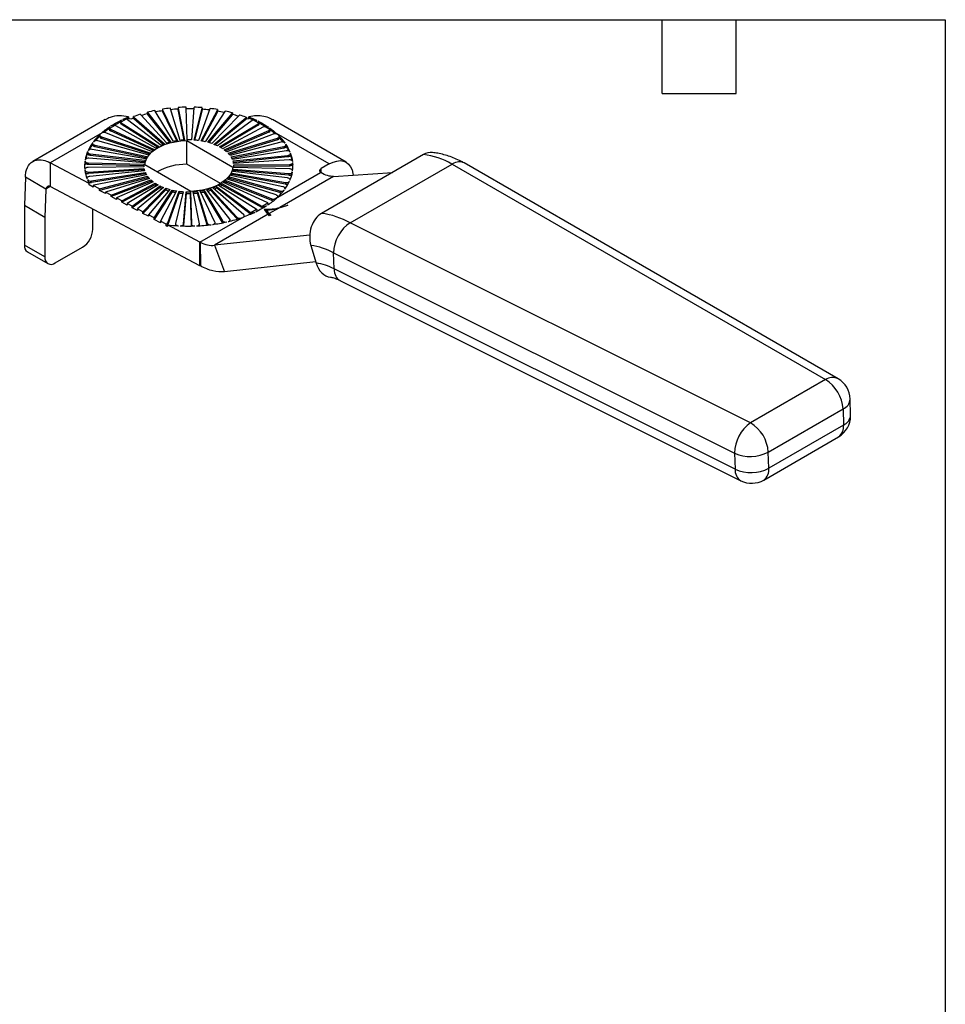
# Model space of a CAD drawing. Header units: inches. Extents: x 0.2 to 10.8, y 0.2 to 8.2.
# Tile 3 of 3: x 7 to 10.8, y 4.2 to 8.2. Entities that reach past the tile are written whole.
import ezdxf

# ---------------------------------------------------------------- set-up
doc = ezdxf.new("R2010")
doc.units = ezdxf.units.IN
doc.header["$MEASUREMENT"] = 0
doc.linetypes.add('SLD-Solid', pattern=[0])
doc.layers.add('TEXT', color=140, linetype='SLD-Solid', lineweight=25)

msp = doc.modelspace()

# ---------------------------------------------------------------- linework, layer by layer
for p, q in [((7.5695, 7.8864), (7.5695, 7.88)), ((7.57, 7.8843), (7.6305, 7.7583)), ((7.57, 7.8843), (7.57, 7.8779)), ((7.6413, 7.7597), (7.6019, 7.8885)), ((7.6331, 7.892), (7.6331, 7.8856)), ((7.6332, 7.8911), (7.6588, 7.7612)), ((7.6332, 7.8911), (7.6332, 7.8847)), ((7.6576, 7.7611), (7.6332, 7.8847)), ((7.6698, 7.7616), (7.6659, 7.8923)), ((7.6974, 7.8921), (7.6875, 7.7615)), ((7.6985, 7.7609), (7.73, 7.8904)), ((7.73, 7.8839), (7.7001, 7.7608)), ((7.7611, 7.8873), (7.716, 7.7592)), ((7.7267, 7.7576), (7.7929, 7.8826)), ((7.73, 7.8904), (7.73, 7.8839)), ((7.7302, 7.885), (7.7302, 7.8914)), ((7.7929, 7.8826), (7.7929, 7.8762)), ((7.7935, 7.8849), (7.7935, 7.8784)), ((7.3364, 7.8439), (7.0427, 7.6744)), ((7.4212, 7.8463), (7.3996, 7.8338)), ((7.5635, 7.7393), (7.4272, 7.8437)), ((7.4356, 7.8481), (7.445, 7.8474)), ((7.4513, 7.8498), (7.4513, 7.8562)), ((7.453, 7.8542), (7.578, 7.7452)), ((7.453, 7.8542), (7.453, 7.8478)), ((7.5728, 7.7432), (7.453, 7.8478)), ((7.5875, 7.7484), (7.4811, 7.8639)), ((7.5084, 7.8676), (7.5084, 7.8741)), ((7.5094, 7.8719), (7.6033, 7.7529)), ((7.5094, 7.8719), (7.5094, 7.8655)), ((7.5991, 7.7519), (7.5094, 7.8655)), ((7.6136, 7.7553), (7.5399, 7.8789)), ((7.6276, 7.7579), (7.57, 7.8779)), ((7.7929, 7.8762), (7.7298, 7.7571)), ((7.8228, 7.8768), (7.7434, 7.7543)), ((7.7536, 7.7518), (7.8529, 7.8693)), ((7.8529, 7.8629), (7.758, 7.7506)), ((7.8808, 7.8608), (7.7693, 7.747)), ((7.7786, 7.7436), (7.9085, 7.8507)), ((7.9085, 7.8443), (7.7838, 7.7415)), ((7.8529, 7.8693), (7.8529, 7.8629)), ((7.854, 7.8715), (7.854, 7.865)), ((7.9076, 7.8538), (7.9108, 7.8541)), ((7.9085, 7.8507), (7.9085, 7.8443)), ((7.9108, 7.8541), (7.9108, 7.8476)), ((7.9108, 7.8476), (7.917, 7.8481)), ((7.9607, 7.8293), (7.9386, 7.842)), ((8.3159, 7.6709), (8.0162, 7.8439)), ((7.3528, 7.8107), (7.3528, 7.8043)), ((7.3761, 7.8202), (7.354, 7.8075)), ((7.3578, 7.8046), (7.5351, 7.7233)), ((7.3578, 7.8046), (7.3578, 7.7982)), ((7.5423, 7.7281), (7.3794, 7.8189)), ((7.3985, 7.8368), (7.3985, 7.8304)), ((7.402, 7.8316), (7.555, 7.7352)), ((7.402, 7.8316), (7.402, 7.8251)), ((7.5495, 7.7322), (7.402, 7.8251)), ((7.9338, 7.8398), (7.7928, 7.7375)), ((7.8011, 7.7333), (7.9584, 7.8274)), ((7.9584, 7.8209), (7.8066, 7.7302)), ((7.9804, 7.8143), (7.8134, 7.726)), ((7.9584, 7.8274), (7.9584, 7.8209)), ((7.9621, 7.8263), (7.9621, 7.8327)), ((8.0058, 7.8033), (7.9842, 7.8157)), ((8.0067, 7.7995), (8.0067, 7.806)), ((7.3244, 7.7903), (7.1134, 7.6685)), ((7.3147, 7.7808), (7.3147, 7.7744)), ((7.3215, 7.7741), (7.5186, 7.7097)), ((7.3215, 7.7741), (7.3215, 7.7676)), ((7.5139, 7.7048), (7.3215, 7.7676)), ((7.5245, 7.7151), (7.339, 7.7901)), ((7.5297, 7.7193), (7.3578, 7.7982)), ((7.8205, 7.7211), (8.0014, 7.7998)), ((8.0014, 7.7934), (7.8258, 7.717)), ((8.0196, 7.7849), (7.8307, 7.7128)), ((7.8364, 7.7073), (8.0363, 7.7687)), ((8.0363, 7.7622), (7.8409, 7.7022)), ((8.0014, 7.7998), (8.0014, 7.7934)), ((8.247, 7.664), (8.0328, 7.7877)), ((8.0363, 7.7687), (8.0363, 7.7622)), ((8.0434, 7.7691), (8.0434, 7.7755)), ((7.5003, 7.6851), (7.2837, 7.7233)), ((7.2852, 7.7478), (7.2852, 7.7414)), ((7.2939, 7.7406), (7.506, 7.6948)), ((7.2939, 7.7406), (7.2939, 7.7341)), ((7.5024, 7.6891), (7.2939, 7.7341)), ((7.5103, 7.7006), (7.3068, 7.7579)), ((7.6685, 7.7593), (7.8552, 7.6515)), ((7.6685, 7.6629), (7.6685, 7.7593)), ((8.0503, 7.7523), (7.8442, 7.6981)), ((7.8483, 7.6922), (8.0624, 7.7348)), ((8.0624, 7.7283), (7.8516, 7.6864)), ((8.0624, 7.7348), (8.0624, 7.7283)), ((8.0714, 7.7356), (8.0714, 7.7421)), ((7.2649, 7.7126), (7.2649, 7.7061)), ((7.4946, 7.6688), (7.2703, 7.687)), ((7.2756, 7.705), (7.4976, 7.6789)), ((7.2756, 7.705), (7.2756, 7.6986)), ((7.4955, 7.6727), (7.2756, 7.6986)), ((8.0718, 7.7174), (7.8535, 7.6824)), ((7.856, 7.6762), (8.079, 7.6989)), ((8.079, 7.6925), (7.8577, 7.67)), ((8.0835, 7.6809), (7.8585, 7.6661)), ((8.079, 7.6989), (8.079, 7.6925)), ((8.0901, 7.7001), (8.0901, 7.7065)), ((8.6293, 7.7019), (8.2156, 7.463)), ((7.2713, 7.585), (7.1134, 7.6685)), ((7.1134, 7.6685), (7.1134, 7.5721)), ((7.2537, 7.6423), (7.2537, 7.642)), ((7.2545, 7.6759), (7.2545, 7.6695)), ((7.4933, 7.6523), (7.2669, 7.65)), ((7.2673, 7.6682), (7.4936, 7.6625)), ((7.2673, 7.6682), (7.2673, 7.6618)), ((7.4932, 7.6561), (7.2673, 7.6618)), ((7.269, 7.6311), (7.494, 7.6459)), ((7.4932, 7.656), (7.4932, 7.6523)), ((7.494, 7.6459), (7.494, 7.6395)), ((7.684, 7.5527), (7.4973, 7.6605)), ((7.805, 7.5841), (7.6685, 7.6629)), ((7.858, 7.6432), (8.0823, 7.625)), ((7.858, 7.6432), (7.858, 7.6367)), ((8.0852, 7.6438), (7.859, 7.6495)), ((7.8592, 7.6597), (8.0857, 7.662)), ((7.8593, 7.6496), (7.8593, 7.656)), ((8.0857, 7.6556), (7.8593, 7.6533)), ((8.0857, 7.662), (8.0857, 7.6556)), ((8.0988, 7.6633), (8.0988, 7.6697)), ((8.247, 7.664), (8.2136, 7.6448)), ((8.2136, 7.6288), (8.2136, 7.6448)), ((8.3319, 7.4246), (8.7457, 7.6635)), ((8.7457, 7.6635), (10.2627, 6.7877)), ((10.3143, 6.7912), (8.7956, 7.668)), ((7.0124, 7.6103), (7.0081, 7.4949)), ((7.096, 7.562), (7.0124, 7.6103)), ((7.2625, 7.6055), (7.2625, 7.6047)), ((7.494, 7.6395), (7.269, 7.6247)), ((7.269, 7.6311), (7.269, 7.6247)), ((7.4966, 7.6358), (7.2736, 7.6131)), ((7.2808, 7.5947), (7.499, 7.6296)), ((7.499, 7.6232), (7.2808, 7.5882)), ((7.5043, 7.6198), (7.2901, 7.5773)), ((7.3136, 7.5627), (7.5084, 7.6139)), ((7.5084, 7.6075), (7.3136, 7.5562)), ((7.5162, 7.6047), (7.3377, 7.5499)), ((7.499, 7.6296), (7.499, 7.6232)), ((7.5084, 7.6139), (7.5084, 7.6075)), ((8.0311, 7.538), (7.834, 7.6023)), ((7.8422, 7.6114), (8.0458, 7.5541)), ((7.8422, 7.6114), (7.8422, 7.605)), ((8.0458, 7.5476), (7.8422, 7.605)), ((8.0587, 7.5715), (7.8466, 7.6172)), ((7.8523, 7.6269), (8.0688, 7.5887)), ((7.8523, 7.6269), (7.8523, 7.6205)), ((8.0688, 7.5823), (7.8523, 7.6205)), ((8.0769, 7.607), (7.855, 7.6331)), ((8.0823, 7.6185), (7.858, 7.6367)), ((8.0385, 7.5296), (8.2119, 7.6298)), ((8.2649, 7.6133), (8.0466, 7.4873)), ((8.0823, 7.625), (8.0823, 7.6185)), ((8.0981, 7.6358), (8.0981, 7.6361)), ((8.2649, 7.6133), (8.5046, 7.6298)), ((7.096, 7.562), (7.0917, 7.4467)), ((7.1134, 7.5721), (7.096, 7.562)), ((7.7218, 7.2504), (7.1134, 7.5721)), ((7.2713, 7.5786), (7.2713, 7.585)), ((7.2874, 7.5701), (7.2713, 7.5786)), ((7.2808, 7.5947), (7.2808, 7.5882)), ((7.3136, 7.5627), (7.2874, 7.5765)), ((7.2874, 7.5765), (7.2874, 7.5701)), ((7.3136, 7.5562), (7.3136, 7.5627)), ((7.3608, 7.5377), (7.5218, 7.5993)), ((7.5218, 7.5928), (7.3608, 7.5313)), ((7.5321, 7.5909), (7.3829, 7.526)), ((7.4043, 7.5147), (7.5391, 7.586)), ((7.5391, 7.5796), (7.4043, 7.5083)), ((7.5515, 7.5787), (7.4256, 7.5034)), ((7.4466, 7.4923), (7.5598, 7.5745)), ((7.5598, 7.5681), (7.4466, 7.4859)), ((7.574, 7.5684), (7.468, 7.481)), ((7.4897, 7.4695), (7.5833, 7.565)), ((7.599, 7.5602), (7.5123, 7.4576)), ((7.5218, 7.5993), (7.5218, 7.5928)), ((7.5391, 7.586), (7.5391, 7.5796)), ((7.5598, 7.5745), (7.5598, 7.5681)), ((7.5833, 7.565), (7.5833, 7.5585)), ((7.7651, 7.5636), (7.8714, 7.4482)), ((7.7651, 7.5636), (7.7651, 7.5572)), ((7.8996, 7.4578), (7.7746, 7.5669)), ((7.789, 7.5728), (7.9253, 7.4683)), ((7.789, 7.5728), (7.789, 7.5663)), ((7.9253, 7.4619), (7.789, 7.5663)), ((7.9505, 7.4804), (7.7975, 7.5768)), ((7.8102, 7.584), (7.9731, 7.4931)), ((7.8102, 7.584), (7.8102, 7.5775)), ((7.9731, 7.4867), (7.8102, 7.5775)), ((7.9947, 7.5074), (7.8175, 7.5888)), ((7.8281, 7.5969), (8.0136, 7.522)), ((7.8281, 7.5969), (7.8281, 7.5905)), ((8.0136, 7.5155), (7.8281, 7.5905)), ((8.0674, 7.5627), (8.0674, 7.5642)), ((8.0688, 7.5887), (8.0688, 7.5823)), ((8.0876, 7.5985), (8.0876, 7.5995)), ((7.3377, 7.5435), (7.3136, 7.5562)), ((7.3608, 7.5377), (7.3377, 7.5499)), ((7.3377, 7.5499), (7.3377, 7.5435)), ((7.3608, 7.5313), (7.3608, 7.5377)), ((7.3829, 7.5196), (7.3608, 7.5313)), ((7.4043, 7.5147), (7.3829, 7.526)), ((7.3829, 7.526), (7.3829, 7.5196)), ((7.5833, 7.5585), (7.4897, 7.4631)), ((7.5361, 7.445), (7.6091, 7.5577)), ((7.6091, 7.5513), (7.5361, 7.4386)), ((7.6259, 7.5544), (7.561, 7.4318)), ((7.5914, 7.4247), (7.6366, 7.5528)), ((7.6366, 7.5464), (7.5914, 7.4183)), ((7.6091, 7.5577), (7.6091, 7.5513)), ((7.654, 7.5511), (7.6225, 7.4216)), ((7.6366, 7.5528), (7.6366, 7.5464)), ((7.6551, 7.4199), (7.665, 7.5505)), ((7.665, 7.5441), (7.6551, 7.4135)), ((7.665, 7.5505), (7.665, 7.5441)), ((7.6827, 7.5504), (7.6867, 7.4197)), ((7.6827, 7.5504), (7.6827, 7.544)), ((7.6867, 7.4132), (7.6827, 7.544)), ((7.7194, 7.4209), (7.6938, 7.5508)), ((7.7113, 7.5523), (7.7506, 7.4235)), ((7.7113, 7.5523), (7.7113, 7.5458)), ((7.7506, 7.4171), (7.7113, 7.5458)), ((7.7826, 7.4277), (7.722, 7.5537)), ((7.739, 7.5567), (7.8127, 7.4331)), ((7.739, 7.5567), (7.739, 7.5503)), ((7.8127, 7.4267), (7.739, 7.5503)), ((7.8431, 7.4401), (7.7492, 7.5591)), ((7.8714, 7.4417), (7.7651, 7.5572)), ((8.0136, 7.522), (8.0136, 7.5155)), ((8.0229, 7.5206), (8.0373, 7.5289)), ((8.0379, 7.529), (8.0379, 7.5312)), ((8.0458, 7.5541), (8.0458, 7.5476)), ((7.0917, 7.4467), (7.0081, 7.4949)), ((7.0081, 7.4949), (7.0081, 7.3342)), ((7.2865, 7.3985), (7.2865, 7.4805)), ((7.4043, 7.5083), (7.4043, 7.5147)), ((7.4256, 7.497), (7.4043, 7.5083)), ((7.4466, 7.4923), (7.4256, 7.5034)), ((7.4256, 7.5034), (7.4256, 7.497)), ((7.4466, 7.4859), (7.4466, 7.4923)), ((7.468, 7.4746), (7.4466, 7.4859)), ((7.4897, 7.4695), (7.468, 7.481)), ((7.468, 7.481), (7.468, 7.4746)), ((7.9731, 7.4931), (7.9731, 7.4867)), ((7.9743, 7.4926), (7.9973, 7.5058)), ((7.9998, 7.4991), (7.9998, 7.5015)), ((8.0418, 7.4845), (8.0032, 7.4622)), ((8.0739, 7.4936), (8.0418, 7.4845)), ((8.0466, 7.4873), (8.0788, 7.4964)), ((8.0788, 7.4964), (8.0739, 7.4936)), ((7.0917, 7.4467), (7.0917, 7.286)), ((7.4897, 7.4631), (7.4897, 7.4695)), ((7.5123, 7.4512), (7.4897, 7.4631)), ((7.5361, 7.445), (7.5123, 7.4576)), ((7.5123, 7.4576), (7.5123, 7.4512)), ((7.5361, 7.4386), (7.5361, 7.445)), ((7.7218, 7.3468), (7.9, 7.4497)), ((7.9984, 7.4594), (7.7802, 7.3335)), ((7.8714, 7.4482), (7.8714, 7.4417)), ((7.9018, 7.4496), (7.9018, 7.4536)), ((7.9253, 7.4683), (7.9253, 7.4619)), ((7.929, 7.4664), (7.9517, 7.4796)), ((7.954, 7.4723), (7.954, 7.4753)), ((7.991, 7.4774), (7.9964, 7.4636)), ((7.9959, 7.4649), (7.9938, 7.4643)), ((8.0064, 7.4547), (7.9964, 7.4636)), ((8.0048, 7.4537), (7.9984, 7.4594)), ((8.0032, 7.4622), (8.0097, 7.4565)), ((8.0097, 7.4565), (8.0048, 7.4537)), ((7.561, 7.4254), (7.5361, 7.4386)), ((7.5845, 7.4194), (7.561, 7.4318)), ((7.561, 7.4318), (7.561, 7.4254)), ((7.5845, 7.413), (7.5845, 7.4194)), ((7.5892, 7.4105), (7.5845, 7.413)), ((7.7218, 7.3468), (7.5892, 7.4169)), ((7.5892, 7.4169), (7.5892, 7.4105)), ((7.5914, 7.4247), (7.5914, 7.4183)), ((7.6224, 7.4206), (7.6224, 7.4141)), ((7.6224, 7.4137), (7.6224, 7.4141)), ((7.6551, 7.4135), (7.6548, 7.412)), ((7.6551, 7.4199), (7.6551, 7.4135)), ((7.6867, 7.4197), (7.6867, 7.4132)), ((7.687, 7.4118), (7.6867, 7.4132)), ((7.7195, 7.4136), (7.7194, 7.413)), ((7.7195, 7.4136), (7.7195, 7.42)), ((7.7506, 7.4235), (7.7506, 7.4171)), ((7.783, 7.4196), (7.783, 7.4256)), ((7.8127, 7.4331), (7.8127, 7.4267)), ((7.8443, 7.4318), (7.8443, 7.4369)), ((9.9587, 6.6123), (8.3319, 7.4246)), ((8.1676, 7.3753), (7.7802, 7.3335)), ((7.0917, 7.286), (7.0081, 7.3342)), ((7.1334, 7.2618), (7.2448, 7.3261)), ((7.7218, 7.2504), (7.7218, 7.3468)), ((7.7228, 7.3463), (7.7235, 7.2495)), ((7.7802, 7.3335), (7.8219, 7.2258)), ((8.1722, 7.3332), (8.1932, 7.2615)), ((7.0204, 7.3071), (7.1039, 7.2589)), ((8.2647, 7.3027), (9.894, 6.4891)), ((8.2666, 7.2373), (8.2647, 7.3027)), ((8.1919, 7.2658), (7.8219, 7.2258)), ((9.896, 6.4237), (8.2666, 7.2373)), ((8.2906, 7.1903), (9.9191, 6.3771)), ((10.2627, 6.7877), (9.9587, 6.6123)), ((10.3654, 6.6435), (10.3635, 6.7089)), ((10.0307, 6.4932), (10.3346, 6.6686)), ((10.3346, 6.6686), (10.3366, 6.6033)), ((10.3366, 6.6033), (10.0327, 6.4278)), ((10.0123, 6.3799), (10.3162, 6.5554)), ((9.894, 6.4891), (9.896, 6.4237)), ((10.0327, 6.4278), (10.0307, 6.4932))]:
    msp.add_line(p, q)
at = {"flags": 128}
for points in [[(7.917, 7.8481), (7.9192, 7.8486), (7.9208, 7.849)], [(7.3167, 7.7849), (7.3155, 7.7835), (7.3148, 7.782), (7.3147, 7.7804), (7.3151, 7.7789), (7.316, 7.7774), (7.3174, 7.7761), (7.3193, 7.775), (7.3215, 7.7741)], [(8.0363, 7.7687), (8.0386, 7.7695), (8.0404, 7.7706), (8.0419, 7.7719), (8.0429, 7.7734), (8.0434, 7.7749), (8.0433, 7.7765), (8.0427, 7.778), (8.0416, 7.7794)], [(7.2862, 7.7508), (7.2854, 7.7493), (7.2852, 7.7478), (7.2854, 7.7462), (7.2862, 7.7447), (7.2876, 7.7434), (7.2893, 7.7422), (7.2914, 7.7413), (7.2939, 7.7406)], [(7.2939, 7.7341), (7.2914, 7.7348), (7.2893, 7.7358), (7.2876, 7.737), (7.2862, 7.7383), (7.2854, 7.7398), (7.2852, 7.7413), (7.2852, 7.7414)], [(7.4973, 7.6605), (7.5, 7.6743), (7.5059, 7.6879), (7.5148, 7.7008), (7.5267, 7.7129), (7.5414, 7.724), (7.5584, 7.7339), (7.5777, 7.7423), (7.5987, 7.7492), (7.6211, 7.7544), (7.6445, 7.7578), (7.6685, 7.7593)], [(8.0624, 7.7348), (8.0649, 7.7354), (8.067, 7.7363), (8.0688, 7.7375), (8.0702, 7.7388), (8.0711, 7.7403), (8.0714, 7.7418), (8.0712, 7.7434), (8.0705, 7.7449)], [(7.2653, 7.7144), (7.2649, 7.7129), (7.2651, 7.7113), (7.2658, 7.7098), (7.267, 7.7084), (7.2687, 7.7072), (7.2707, 7.7062), (7.2731, 7.7055), (7.2756, 7.705)], [(7.2756, 7.6986), (7.2731, 7.699), (7.2707, 7.6998), (7.2687, 7.7008), (7.267, 7.702), (7.2658, 7.7034), (7.2651, 7.7049), (7.2649, 7.7061)], [(8.079, 7.6989), (8.0816, 7.6993), (8.084, 7.7001), (8.0861, 7.701), (8.0878, 7.7022), (8.0891, 7.7036), (8.0898, 7.7051), (8.0901, 7.7066), (8.0897, 7.7082)], [(8.0901, 7.7001), (8.0898, 7.6987), (8.0891, 7.6972), (8.0878, 7.6958), (8.0861, 7.6946), (8.084, 7.6936), (8.0816, 7.6929), (8.079, 7.6925)], [(8.0984, 7.6738), (8.0979, 7.6753), (8.0969, 7.6768), (8.0955, 7.6781), (8.0936, 7.6792), (8.0913, 7.68), (8.0889, 7.6806), (8.0862, 7.6809), (8.0835, 7.6809)], [(7.2669, 7.65), (7.2642, 7.6498), (7.2617, 7.6493), (7.2593, 7.6486), (7.2573, 7.6475), (7.2557, 7.6463), (7.2545, 7.6449), (7.2539, 7.6434), (7.2538, 7.6418)], [(7.2673, 7.6618), (7.2646, 7.662), (7.2621, 7.6625), (7.2598, 7.6633), (7.2578, 7.6644), (7.2563, 7.6657), (7.2552, 7.6671), (7.2546, 7.6686), (7.2545, 7.6695)], [(7.2546, 7.6766), (7.2546, 7.675), (7.2552, 7.6735), (7.2563, 7.6721), (7.2578, 7.6708), (7.2598, 7.6698), (7.2621, 7.669), (7.2646, 7.6684), (7.2673, 7.6682)], [(7.8552, 7.6515), (7.8526, 7.6377), (7.8467, 7.6242), (7.8377, 7.6112), (7.8258, 7.5991), (7.8112, 7.588), (7.7941, 7.5781), (7.7749, 7.5697), (7.7539, 7.5628), (7.7315, 7.5576), (7.708, 7.5542), (7.684, 7.5527)], [(8.098, 7.6354), (8.098, 7.637), (8.0974, 7.6385), (8.0963, 7.6399), (8.0947, 7.6412), (8.0927, 7.6423), (8.0904, 7.6431), (8.0879, 7.6436), (8.0852, 7.6438)], [(8.0857, 7.662), (8.0883, 7.6622), (8.0909, 7.6627), (8.0932, 7.6635), (8.0952, 7.6645), (8.0969, 7.6657), (8.098, 7.6671), (8.0987, 7.6686), (8.0988, 7.6702)], [(8.0988, 7.6633), (8.0987, 7.6622), (8.098, 7.6607), (8.0969, 7.6593), (8.0952, 7.6581), (8.0932, 7.657), (8.0909, 7.6563), (8.0883, 7.6558), (8.0857, 7.6556)], [(8.2136, 7.6448), (8.2113, 7.6432), (8.2095, 7.6414), (8.2084, 7.6395), (8.2078, 7.6374), (8.2079, 7.6354), (8.2087, 7.6334), (8.21, 7.6315), (8.2119, 7.6298)], [(8.247, 7.664), (8.2622, 7.6715), (8.2771, 7.6759), (8.2912, 7.6773), (8.3042, 7.6756), (8.3159, 7.6709), (8.3258, 7.6632), (8.3338, 7.6527), (8.3396, 7.6398), (8.3432, 7.6247), (8.3439, 7.6187)], [(7.2542, 7.6382), (7.2546, 7.6367), (7.2556, 7.6353), (7.2571, 7.634), (7.259, 7.6329), (7.2612, 7.632), (7.2637, 7.6314), (7.2663, 7.6311), (7.269, 7.6311)], [(7.2736, 7.6131), (7.271, 7.6127), (7.2686, 7.612), (7.2665, 7.611), (7.2648, 7.6098), (7.2635, 7.6084), (7.2627, 7.6069), (7.2625, 7.6054), (7.2628, 7.6038)], [(8.0872, 7.5976), (8.0876, 7.5991), (8.0875, 7.6007), (8.0868, 7.6022), (8.0856, 7.6036), (8.0839, 7.6048), (8.0818, 7.6058), (8.0795, 7.6066), (8.0769, 7.607)], [(8.0664, 7.5612), (8.0671, 7.5627), (8.0674, 7.5642), (8.0671, 7.5658), (8.0663, 7.5673), (8.065, 7.5686), (8.0632, 7.5698), (8.0611, 7.5708), (8.0587, 7.5715)], [(8.0373, 7.5289), (8.0378, 7.5302), (8.0379, 7.5315), (8.0376, 7.5328), (8.0369, 7.5341), (8.0359, 7.5352), (8.0346, 7.5363), (8.033, 7.5372), (8.0311, 7.538)], [(7.977, 7.4852), (7.9752, 7.4858), (7.9731, 7.4867)], [(7.836, 7.4297), (7.8384, 7.4305), (7.8404, 7.4315), (7.8421, 7.4327), (7.8434, 7.4341), (7.8441, 7.4355), (7.8443, 7.4371), (7.844, 7.4386), (7.8431, 7.4401)], [(7.8738, 7.4399), (7.8729, 7.4404), (7.8714, 7.4417)], [(7.928, 7.4604), (7.9272, 7.4608), (7.9253, 7.4619)], [(7.5914, 7.4183), (7.5911, 7.4175), (7.5906, 7.4167)], [(7.6225, 7.4216), (7.6224, 7.4201), (7.6229, 7.4186), (7.6238, 7.4171), (7.6253, 7.4158), (7.6271, 7.4147), (7.6293, 7.4138), (7.6318, 7.4132), (7.6345, 7.4129)], [(7.6406, 7.4126), (7.6433, 7.4126), (7.646, 7.4129), (7.6484, 7.4135), (7.6506, 7.4144), (7.6524, 7.4156), (7.6538, 7.4169), (7.6548, 7.4184), (7.6551, 7.4199)], [(7.6867, 7.4197), (7.687, 7.4181), (7.6879, 7.4167), (7.6892, 7.4153), (7.691, 7.4141), (7.6931, 7.4132), (7.6956, 7.4125), (7.6982, 7.4122), (7.7009, 7.4121)], [(7.7071, 7.4123), (7.7097, 7.4126), (7.7122, 7.4132), (7.7145, 7.414), (7.7164, 7.4151), (7.7179, 7.4164), (7.7189, 7.4178), (7.7194, 7.4194), (7.7194, 7.4209)], [(7.7514, 7.4156), (7.7513, 7.4156), (7.7506, 7.4171)], [(7.7727, 7.4181), (7.7753, 7.4186), (7.7776, 7.4194), (7.7796, 7.4204), (7.7812, 7.4217), (7.7823, 7.4231), (7.7829, 7.4246), (7.783, 7.4262), (7.7826, 7.4277)], [(7.8141, 7.425), (7.8138, 7.4253), (7.8127, 7.4267)]]:
    msp.add_lwpolyline(points, dxfattribs=at)
for centre, radius, start, end in [((7.6623, 7.2736), 0.6199, 101.5604, 104.3794), ((7.5334, 7.8749), 0.00759, 31.6965, 52.1188), ((7.6696, 7.2313), 0.6565, 98.7666, 101.2021), ((7.6733, 7.2132), 0.6813, 96.1188, 98.7657), ((7.5742, 7.8864), 0.00472, 178.1588, 206.229), ((7.5963, 7.8867), 0.00589, 17.8392, 42.0337), ((7.6755, 7.1866), 0.7016, 93.4491, 95.9172), ((7.6376, 7.892), 0.00453, 162.3055, 191.1545), ((7.6376, 7.8856), 0.00451, 180.0197, 191.2158), ((7.6762, 7.1818), 0.7128, 90.8828, 93.451), ((7.661, 7.8922), 0.00487, 2.2428, 29.724), ((7.6763, 7.1725), 0.7157, 88.2492, 90.8848), ((7.7024, 7.8917), 0.00499, 148.0575, 175.0828), ((7.6765, 7.1848), 0.7099, 85.6759, 88.2512), ((7.7256, 7.8914), 0.00452, 346.2202, 15.1278), ((7.6776, 7.1922), 0.696, 83.2197, 85.6778), ((7.7256, 7.885), 0.00454, 346.2363, 359.9505), ((7.7669, 7.8852), 0.00613, 136.1421, 159.7081), ((7.6804, 7.2215), 0.6729, 80.3248, 82.9935), ((7.7886, 7.8849), 0.00481, 331.453, 359.1504), ((7.4183, 7.8313), 0.0152, 54.268, 79.0853), ((7.619, 7.3907), 0.495, 112.2213, 113.2472), ((7.63, 7.3727), 0.5095, 110.5263, 111.288), ((7.6395, 7.3531), 0.5371, 107.4043, 110.5058), ((7.4576, 7.8596), 0.0071, 208.3909, 229.7514), ((7.4576, 7.8532), 0.0071, 208.3909, 229.7514), ((7.4739, 7.857), 0.00991, 43.389, 60.466), ((7.6536, 7.3012), 0.5848, 104.3827, 106.8668), ((7.5138, 7.8754), 0.00557, 194.0188, 219.1426), ((7.5138, 7.869), 0.00557, 194.0188, 219.1426), ((7.5742, 7.88), 0.00474, 180.3282, 206.202), ((7.7886, 7.8785), 0.00481, 331.453, 359.1504), ((7.6851, 7.2429), 0.6447, 77.8829, 80.3261), ((7.8293, 7.8724), 0.00793, 126.3838, 146.2045), ((7.6932, 7.2859), 0.6073, 74.6415, 77.4994), ((7.8485, 7.8731), 0.00578, 318.9373, 343.4534), ((7.8485, 7.8667), 0.00578, 318.9373, 343.4534), ((7.7033, 7.3162), 0.5691, 72.1334, 74.6418), ((7.8881, 7.8535), 0.0104, 118.2757, 134.864), ((7.7173, 7.3652), 0.5243, 68.7292, 71.5624), ((7.9046, 7.8559), 0.00647, 307.358, 343.6181), ((7.9046, 7.8495), 0.00647, 307.358, 343.6181), ((7.7368, 7.3985), 0.4867, 65.6286, 67.7885), ((7.9422, 7.8277), 0.0148, 103.9846, 124.7772), ((7.5372, 7.5371), 0.327, 124.3335, 128.9354), ((7.3599, 7.8051), 0.00712, 186.3014, 253.4584), ((7.3619, 7.8142), 0.0104, 220.4916, 246.8528), ((7.5856, 7.4609), 0.4173, 116.6287, 120.4037), ((7.3718, 7.805), 0.0158, 61.2957, 74.273), ((7.4049, 7.8309), 0.00642, 184.6001, 243.3307), ((7.4067, 7.8392), 0.00891, 217.5163, 238.7501), ((7.9536, 7.8357), 0.00959, 300.141, 318.2875), ((7.9556, 7.8269), 0.00659, 295.1893, 354.8366), ((7.7746, 7.4745), 0.4017, 58.2921, 62.1677), ((7.9881, 7.7995), 0.0166, 103.4104, 117.3858), ((7.9977, 7.8091), 0.00999, 291.2254, 324.1795), ((7.8238, 7.5482), 0.3131, 49.4927, 54.2572), ((7.481, 7.6069), 0.2422, 132.7261, 142.5834), ((7.4868, 7.5948), 0.2503, 133.4337, 139.1629), ((7.3227, 7.7757), 0.00813, 189.2697, 261.3124), ((7.3313, 7.7698), 0.0217, 69.2334, 108.5309), ((7.6759, 7.4512), 0.3105, 93.161, 96.4084), ((7.6763, 7.4448), 0.3169, 87.9654, 91.1686), ((7.6769, 7.4537), 0.3079, 82.7024, 85.9676), ((7.9992, 7.8006), 0.00754, 286.4421, 351.926), ((8.0268, 7.7668), 0.0195, 53.4693, 111.7482), ((7.849, 7.5839), 0.2744, 46.3452, 47.9549), ((8.0352, 7.7705), 0.00833, 277.6338, 350.0737), ((7.8795, 7.614), 0.2316, 35.427, 45.5839), ((7.8739, 7.6023), 0.2393, 38.9325, 44.8866), ((7.4371, 7.6399), 0.1872, 143.6906, 155.397), ((7.2794, 7.7079), 0.016, 74.284, 141.4305), ((7.4416, 7.6305), 0.1927, 144.3055, 151.545), ((7.301, 7.7407), 0.0182, 71.3034, 132.6351), ((7.6135, 7.6108), 0.1372, 124.9072, 130.5067), ((7.6349, 7.5784), 0.176, 116.9809, 121.7232), ((7.6529, 7.541), 0.2175, 110.1362, 114.2534), ((7.6657, 7.5036), 0.257, 104.0493, 107.7326), ((7.6731, 7.472), 0.2895, 98.4613, 101.8636), ((7.6803, 7.4766), 0.2848, 77.1928, 80.6326), ((7.6886, 7.5096), 0.2508, 71.2331, 74.9771), ((7.7024, 7.5473), 0.2106, 64.5765, 68.7835), ((7.7211, 7.5843), 0.1692, 56.9148, 61.783), ((7.7427, 7.6154), 0.1312, 47.8732, 53.64), ((8.0558, 7.7354), 0.0178, 46.0196, 108.1492), ((8.0621, 7.738), 0.00964, 271.9644, 346.004), ((7.9217, 7.6434), 0.1801, 22.2688, 34.2805), ((7.9174, 7.6344), 0.1851, 26.1633, 33.6897), ((7.4066, 7.6537), 0.1537, 156.748, 170.1004), ((7.2671, 7.6738), 0.0136, 76.5753, 152.2326), ((7.409, 7.6464), 0.1563, 157.172, 166.2578), ((7.5727, 7.649), 0.0809, 145.5632, 153.5244), ((7.5917, 7.6347), 0.1048, 134.3038, 141.0057), ((7.7643, 7.6378), 0.1002, 37.0525, 43.9584), ((7.7825, 7.6505), 0.0779, 24.1901, 32.3593), ((8.0759, 7.7023), 0.0156, 36.9208, 105.2886), ((7.9494, 7.6546), 0.1502, 7.3195, 20.8783), ((7.9472, 7.6475), 0.1525, 11.0743, 20.819), ((8.5887, 7.3835), 0.321, 60.7362, 82.7348), ((7.3946, 7.656), 0.1415, 171.6463, 185.7556), ((7.3952, 7.6495), 0.1422, 171.6602, 178.684), ((7.5543, 7.656), 0.0611, 173.9011, 183.5008), ((7.5581, 7.6566), 0.0649, 189.4869, 198.7109), ((7.5595, 7.655), 0.0664, 158.8826, 167.9658), ((7.6689, 7.4126), 0.2503, 90.093, 119.0088), ((7.793, 7.657), 0.0664, 338.8826, 347.9658), ((7.7945, 7.6554), 0.0649, 9.4869, 18.7109), ((7.7982, 7.656), 0.0611, 353.9011, 3.5008), ((7.958, 7.656), 0.1415, 351.6463, 5.7556), ((7.9579, 7.6496), 0.1416, 1.3082, 5.7586), ((7.4032, 7.6574), 0.1502, 187.3195, 200.8783), ((7.2669, 7.6416), 0.0171, 228.9784, 277.1637), ((7.2767, 7.6097), 0.0156, 216.9208, 285.2886), ((7.4222, 7.6645), 0.1705, 202.1062, 207.7857), ((7.5567, 7.6499), 0.0635, 189.439, 193.0026), ((7.57, 7.6615), 0.0779, 204.1901, 212.3593), ((7.5674, 7.6538), 0.0749, 204.1143, 207.5126), ((7.5883, 7.6743), 0.1002, 217.0525, 223.9584), ((7.5849, 7.6651), 0.0958, 216.9778, 220.1417), ((7.7608, 7.6773), 0.1048, 314.3038, 321.0057), ((7.7643, 7.6679), 0.1002, 317.9532, 321.0785), ((7.7798, 7.663), 0.0809, 325.5632, 333.5244), ((7.7827, 7.655), 0.0777, 330.2406, 333.6016), ((7.7947, 7.6502), 0.0647, 344.4749, 348.0207), ((8.0854, 7.6382), 0.0136, 256.5753, 332.2326), ((8.0846, 7.6363), 0.0179, 262.5076, 307.2563), ((7.946, 7.6583), 0.1537, 336.748, 350.1004), ((7.2772, 7.609), 0.0211, 247.1493, 279.8229), ((7.2938, 7.5586), 0.019, 101.1083, 109.6925), ((7.6099, 7.6966), 0.1312, 227.8732, 233.64), ((7.6064, 7.6861), 0.1259, 227.8132, 230.7655), ((7.6315, 7.7278), 0.1692, 236.9148, 241.783), ((7.6287, 7.7168), 0.1639, 236.8744, 239.6755), ((7.6502, 7.7647), 0.2106, 244.5765, 248.7835), ((7.6485, 7.7545), 0.2065, 244.5542, 247.2785), ((7.664, 7.8024), 0.2508, 251.2331, 254.9771), ((7.6868, 7.8084), 0.257, 284.0493, 287.7326), ((7.6997, 7.7711), 0.2175, 290.1362, 294.2534), ((7.7013, 7.761), 0.2135, 291.5532, 294.274), ((7.7177, 7.7336), 0.176, 296.9809, 301.7232), ((7.7202, 7.723), 0.171, 298.9795, 301.7584), ((7.739, 7.7012), 0.1372, 304.9072, 310.5067), ((7.742, 7.6911), 0.1323, 307.6475, 310.5572), ((7.9155, 7.6721), 0.1872, 323.6906, 335.397), ((8.0732, 7.6041), 0.016, 254.284, 321.4305), ((8.0727, 7.6036), 0.0216, 259.6147, 290.4833), ((7.663, 7.7931), 0.2477, 251.2198, 253.9547), ((7.6722, 7.8354), 0.2848, 257.1928, 260.6326), ((7.6719, 7.8272), 0.283, 257.1857, 260.0065), ((7.6757, 7.8583), 0.3079, 262.7024, 265.9676), ((7.6757, 7.8516), 0.3077, 262.7017, 265.6827), ((7.6763, 7.8672), 0.3169, 267.9654, 271.1686), ((7.6763, 7.8608), 0.3169, 267.9654, 271.1686), ((7.6766, 7.8608), 0.3105, 273.161, 276.4084), ((7.6766, 7.8544), 0.3105, 273.161, 276.4084), ((7.6794, 7.84), 0.2895, 278.4613, 281.8636), ((7.6796, 7.8327), 0.2886, 279.0309, 281.8663), ((7.6876, 7.7992), 0.2541, 285.0006, 287.7446), ((8.0212, 7.5418), 0.0213, 249.0433, 274.475), ((7.8734, 7.7035), 0.2397, 313.5231, 322.6158), ((8.0516, 7.5713), 0.0182, 251.3034, 312.6351), ((8.0517, 7.5693), 0.0224, 254.8009, 278.9892), ((7.945, 7.4715), 0.0105, 49.7384, 57.9488), ((7.9799, 7.5054), 0.0141, 240.9332, 246.2302), ((7.9897, 7.4963), 0.0121, 51.776, 65.797), ((8.021, 7.5345), 0.0203, 248.7404, 266.304), ((7.7006, 8.008), 0.5939, 283.1817, 288.6002), ((7.8834, 7.4629), 0.019, 231.0085, 290.3931), ((7.8965, 7.4536), 0.00521, 311.0336, 54.3784), ((7.9333, 7.4791), 0.0134, 233.4038, 251.0823), ((8.175, 7.1446), 0.321, 60.7362, 82.7348), ((7.5825, 7.4292), 0.00999, 281.5382, 333.3794), ((7.5808, 7.4262), 0.0137, 285.5324, 307.9587), ((7.6753, 8.1275), 0.7158, 263.0941, 266.7284), ((7.6763, 8.144), 0.7323, 267.2109, 271.9231), ((7.6771, 8.1291), 0.7174, 272.396, 277.1733), ((7.763, 7.4316), 0.0148, 213.2425, 284.4468), ((7.6835, 8.0811), 0.669, 277.6599, 282.6651), ((7.8252, 7.4448), 0.0171, 223.0231, 287.0594), ((7.1959, 7.4026), 0.0908, 302.6055, 357.3945), ((7.0362, 7.3306), 0.0283, 172.7442, 235.9436), ((8.1399, 7.0801), 0.2552, 60.7362, 82.7348), ((7.1171, 7.2818), 0.0258, 170.786, 309.2033), ((8.1676, 7.0606), 0.2026, 60.7362, 82.7348), ((10.2915, 6.7448), 0.0517, 63.8825, 123.9144), ((10.1846, 6.6592), 0.1503, 3.5882, 58.722), ((10.2651, 6.706), 0.0984, 1.7024, 60.0019), ((10.3171, 6.7116), 0.0464, 292.1596, 356.6501), ((10.267, 6.6406), 0.0984, 299.9973, 0), ((10.3177, 6.6472), 0.0478, 293.2221, 355.5876), ((10.267, 6.6406), 0.0984, 0, 1.7024), ((10.0445, 6.4886), 0.1505, 124.7537, 179.8255), ((9.8807, 6.4838), 0.1503, 3.5882, 58.722), ((10.2858, 6.5966), 0.0512, 306.4447, 7.5211), ((9.9581, 6.6324), 0.157, 245.9029, 297.5403), ((9.9456, 6.4193), 0.0498, 174.951, 237.8957), ((9.9601, 6.567), 0.157, 245.9029, 297.5403), ((9.9819, 6.4211), 0.0512, 306.4447, 7.5211), ((9.9631, 6.4652), 0.0984, 243.4651, 299.9973)]:
    msp.add_arc(centre, radius, start, end)
for centre, major_axis, ratio, start_param, end_param in [((8.6556, 7.6123), (0.0105, 0.0979), 0.752791, 0.000366, 0.502645), ((8.7481, 7.5818), (0.0466, 0.0867), 0.59719, 6.265133, 7.051068), ((7.9909, 7.6308), (0.1694, -0.0171), 0.883217, 4.750586, 5.134983), ((7.9427, 7.6029), (-0.0618, 0.1461), 0.120227, 2.510359, 2.894756), ((7.9861, 7.628), (0.1694, -0.0171), 0.883217, 4.83029, 5.134983), ((7.9476, 7.6057), (-0.0618, 0.1461), 0.120227, 2.590063, 2.894756), ((8.2418, 7.3734), (0.0105, 0.0979), 0.752791, 0.502645, 2.073442), ((8.3343, 7.3429), (0.0466, 0.0867), 0.59719, 0.767883, 2.338679), ((8.2628, 7.3017), (0.0105, 0.0979), 0.752791, 2.073442, 3.143703), ((8.3363, 7.2775), (0.0466, 0.0867), 0.59719, 2.338679, 3.159645)]:
    msp.add_ellipse(centre, major_axis=major_axis, ratio=ratio, start_param=start_param, end_param=end_param)
for points, knots in [([(7.4319, 7.8554), (7.4188, 7.8574), (7.3929, 7.8613), (7.3602, 7.8564), (7.3435, 7.8465), (7.337, 7.8427)], [0, 0, 0, 0, 0.380595, 0.760095, 1, 1, 1, 1]), ([(7.4033, 7.8425), (7.4011, 7.8414), (7.3995, 7.84), (7.3982, 7.8369), (7.3985, 7.8353), (7.3996, 7.8338)], [0, 0, 0, 0, 0.5, 0.5, 1, 1, 1, 1]), ([(8.0156, 7.8429), (8.013, 7.8448), (8.0027, 7.8523), (7.9807, 7.8578), (7.9515, 7.8608), (7.931, 7.8572), (7.9207, 7.8554)], [0, 0, 0, 0, 0.103218, 0.401888, 0.700955, 1, 1, 1, 1]), ([(7.953, 7.8407), (7.951, 7.8416), (7.9486, 7.8423), (7.9436, 7.8428), (7.941, 7.8427), (7.9386, 7.842)], [0, 0, 0, 0, 0.5, 0.5, 1, 1, 1, 1]), ([(7.356, 7.8155), (7.3544, 7.8144), (7.3533, 7.8131), (7.3526, 7.8103), (7.3529, 7.8088), (7.354, 7.8075)], [0, 0, 0, 0, 0.5, 0.5, 1, 1, 1, 1]), ([(7.3761, 7.8202), (7.3735, 7.821), (7.3705, 7.8211), (7.3647, 7.8204), (7.3621, 7.8195), (7.3601, 7.8182)], [0, 0, 0, 0, 0.5, 0.5, 1, 1, 1, 1]), ([(7.9607, 7.8293), (7.9621, 7.8308), (7.9625, 7.8325), (7.9614, 7.8357), (7.9599, 7.8371), (7.9577, 7.8383)], [0, 0, 0, 0, 0.5, 0.5, 1, 1, 1, 1]), ([(7.9997, 7.8134), (7.9978, 7.8147), (7.9953, 7.8156), (7.9898, 7.8165), (7.9868, 7.8164), (7.9842, 7.8157)], [0, 0, 0, 0, 0.5, 0.5, 1, 1, 1, 1]), ([(7.0124, 7.6103), (7.0126, 7.6177), (7.0133, 7.6247), (7.0175, 7.6444), (7.0226, 7.6554), (7.0372, 7.6721), (7.0465, 7.6776), (7.0655, 7.6817), (7.0745, 7.6817), (7.0936, 7.6778), (7.1034, 7.674), (7.1134, 7.6685)], [0, 0, 0, 0, 0.0682739, 0.0682739, 0.2050778, 0.2050778, 0.3418748, 0.3418748, 0.4465485, 0.4465485, 0.5512219, 0.5512219, 0.5512219, 0.5512219]), ([(8.7947, 7.6683), (8.7925, 7.6696), (8.7821, 7.6754), (8.7632, 7.684), (8.7382, 7.6939), (8.7129, 7.7017), (8.6889, 7.7073), (8.6733, 7.7092), (8.6661, 7.71)], [0, 0, 0, 0, 0.053744, 0.249399, 0.445339, 0.640904, 0.835398, 1, 1, 1, 1]), ([(8.2128, 7.6292), (8.2126, 7.6292), (8.2125, 7.6293), (8.2122, 7.6295), (8.2121, 7.6296), (8.2119, 7.6298)], [0, 0, 0, 0, 0.001719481, 0.001719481, 0.003444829, 0.003444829, 0.003444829, 0.003444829]), ([(8.2649, 7.6133), (8.257, 7.6128), (8.2486, 7.6139), (8.231, 7.6192), (8.2219, 7.6235), (8.2128, 7.6292)], [0, 0, 0, 0, 0.1032592, 0.1032592, 0.2065183, 0.2065183, 0.2065183, 0.2065183]), ([(7.1134, 7.5721), (7.1112, 7.573), (7.1091, 7.5734), (7.1051, 7.5734), (7.1033, 7.573), (7.1001, 7.5711), (7.0988, 7.5697), (7.0969, 7.5663), (7.0962, 7.5643), (7.096, 7.562)], [0, 0, 0, 0, 0.02004209, 0.02004209, 0.04007403, 0.04007403, 0.06010595, 0.06010595, 0.07978962, 0.07978962, 0.07978962, 0.07978962]), ([(8.0359, 7.5272), (8.0362, 7.5275), (8.0366, 7.5279), (8.037, 7.5285), (8.0372, 7.5287), (8.0373, 7.5289)], [0.110240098, 0.110240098, 0.110240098, 0.110240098, 0.115468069, 0.115468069, 0.118368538, 0.118368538, 0.118368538, 0.118368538]), ([(7.9743, 7.4926), (7.977, 7.4914), (7.9804, 7.4909), (7.987, 7.4915), (7.9902, 7.4925), (7.9924, 7.4939)], [0, 0, 0, 0, 0.5, 0.5, 1, 1, 1, 1]), ([(7.9965, 7.4966), (7.9985, 7.4979), (7.9996, 7.4995), (7.9999, 7.5028), (7.999, 7.5044), (7.9973, 7.5058)], [0, 0, 0, 0, 0.5, 0.5, 1, 1, 1, 1]), ([(7.929, 7.4664), (7.9314, 7.4656), (7.9341, 7.4652), (7.9397, 7.4656), (7.9424, 7.4663), (7.9445, 7.4673)], [0, 0, 0, 0, 0.5, 0.5, 1, 1, 1, 1]), ([(7.9493, 7.4696), (7.9518, 7.4709), (7.9535, 7.4725), (7.9544, 7.4761), (7.9536, 7.478), (7.9517, 7.4796)], [0, 0, 0, 0, 0.5, 0.5, 1, 1, 1, 1]), ([(7.7218, 7.3468), (7.722, 7.3467), (7.7221, 7.3466), (7.7225, 7.3465), (7.7226, 7.3464), (7.7228, 7.3463)], [0, 0, 0, 0, 0.001714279, 0.001714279, 0.003428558, 0.003428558, 0.003428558, 0.003428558]), ([(7.7228, 7.3463), (7.7328, 7.3411), (7.7428, 7.3374), (7.7621, 7.3331), (7.7714, 7.3325), (7.7802, 7.3335)], [0, 0, 0, 0, 0.1032592, 0.1032592, 0.2065183, 0.2065183, 0.2065183, 0.2065183]), ([(7.7235, 7.2495), (7.7232, 7.2496), (7.7229, 7.2498), (7.7224, 7.2501), (7.7221, 7.2502), (7.7218, 7.2504)], [0, 0, 0, 0, 0.002996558, 0.002996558, 0.005993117, 0.005993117, 0.005993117, 0.005993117]), ([(7.8219, 7.2258), (7.807, 7.2243), (7.791, 7.2255), (7.7578, 7.2335), (7.7407, 7.2402), (7.7235, 7.2495)], [0, 0, 0, 0, 0.1805755, 0.1805755, 0.361151, 0.361151, 0.361151, 0.361151]), ([(8.2525, 7.2038), (8.2541, 7.2036), (8.2578, 7.2032), (8.2656, 7.2012), (8.2753, 7.1977), (8.2835, 7.1942), (8.2886, 7.1913), (8.2897, 7.1906)], [0, 0, 0, 0, 0.198504, 0.443305, 0.687206, 0.931333, 1, 1, 1, 1])]:
    msp.add_open_spline(points, degree=3, knots=knots)
for points in [[(7.3601, 7.8182), (7.3735, 7.8268), (7.3879, 7.8349), (7.4033, 7.8425)], [(7.408, 7.8448), (7.4157, 7.8485), (7.4236, 7.852), (7.4319, 7.8554)], [(7.4212, 7.8463), (7.4168, 7.8472), (7.4117, 7.8466), (7.408, 7.8448)], [(7.4319, 7.8554), (7.4318, 7.8533), (7.4318, 7.8511), (7.4318, 7.849)], [(7.4318, 7.849), (7.433, 7.8487), (7.4342, 7.8484), (7.4356, 7.8481)], [(7.9207, 7.8554), (7.9319, 7.8508), (7.9426, 7.8459), (7.953, 7.8407)], [(7.9208, 7.849), (7.9208, 7.8511), (7.9207, 7.8533), (7.9207, 7.8554)], [(7.32, 7.7879), (7.3309, 7.7977), (7.3429, 7.8068), (7.356, 7.8155)], [(7.9577, 7.8383), (7.9727, 7.8305), (7.9867, 7.8222), (7.9997, 7.8134)], [(8.0037, 7.8107), (8.0141, 7.8034), (8.0238, 7.7958), (8.0328, 7.7877)], [(8.0058, 7.8033), (8.0075, 7.8058), (8.0066, 7.8086), (8.0037, 7.8107)], [(7.3244, 7.7903), (7.3226, 7.7897), (7.3211, 7.7889), (7.32, 7.7879)], [(8.0325, 7.5241), (8.0217, 7.5144), (8.0097, 7.5053), (7.9965, 7.4966)], [(8.0229, 7.5206), (8.0268, 7.5209), (8.0304, 7.5222), (8.0325, 7.5241)], [(8.0385, 7.5296), (8.0376, 7.5288), (8.0368, 7.528), (8.0359, 7.5272)], [(7.9924, 7.4939), (7.979, 7.4853), (7.9647, 7.4772), (7.9493, 7.4696)], [(7.9445, 7.4673), (7.9289, 7.4598), (7.9126, 7.453), (7.8953, 7.447)], [(7.8953, 7.447), (7.8972, 7.4476), (7.8988, 7.4486), (7.9, 7.4497)]]:
    msp.add_open_spline(points, degree=3)
at = {"layer": 'TEXT'}
for p, q in [((0.25, 8.25), (10.75, 8.25)), ((9.6, 7.95), (9.6, 8.25)), ((9.9, 7.95), (9.9, 8.25)), ((10.75, 8.25), (10.75, 0.25)), ((9.6, 7.95), (9.9, 7.95))]:
    msp.add_line(p, q, dxfattribs=at)

doc.saveas('drawing.dxf')
